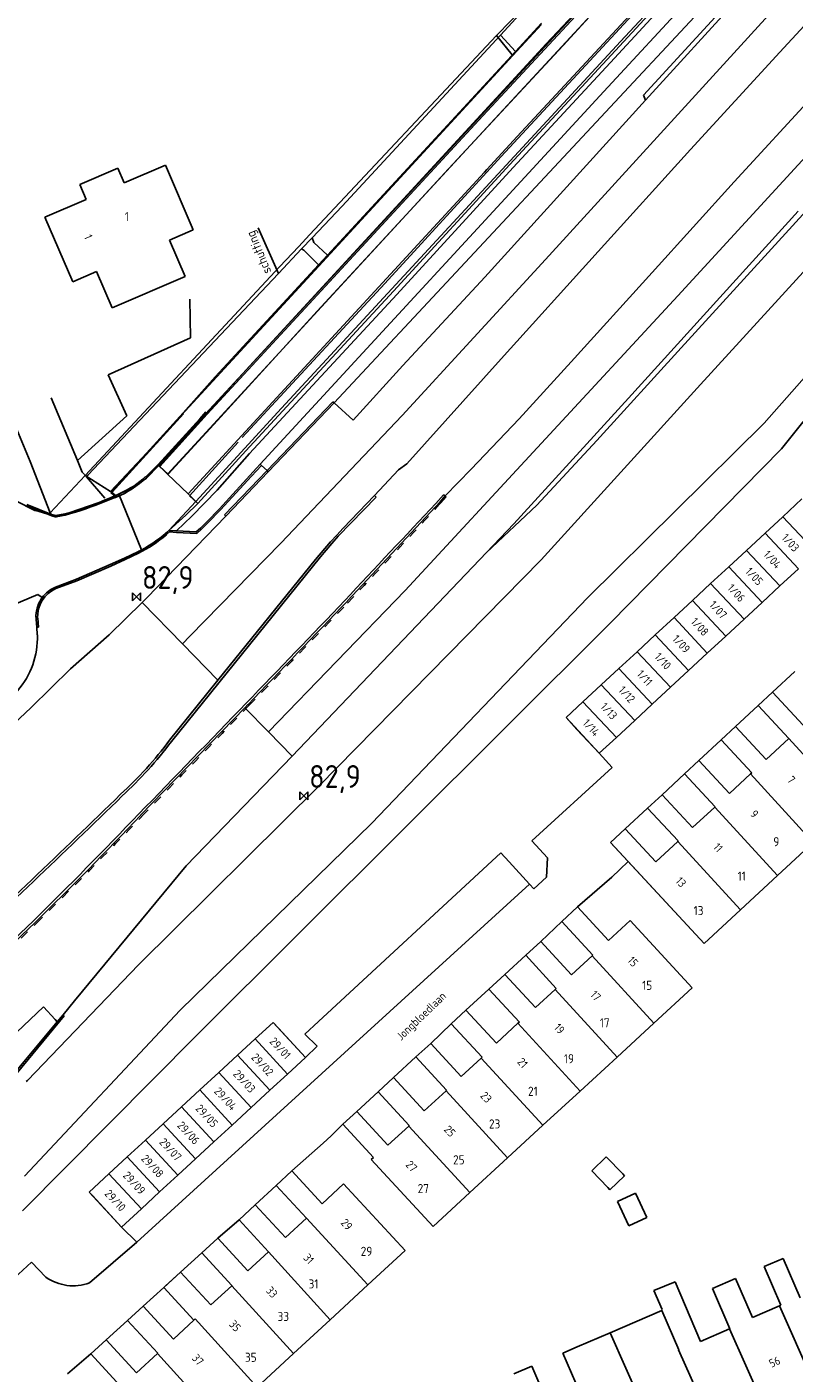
# Model space of a CAD drawing. Extents: x 145741 to 149421, y 457889 to 459999.
# Tile 37 of 84: x 147521 to 147605, y 459053 to 459201. Entities that reach past the tile are written whole.
import ezdxf
from ezdxf.enums import TextEntityAlignment as Align

# ---------------------------------------------------------------- set-up
doc = ezdxf.new("R2010")
doc.units = 0
doc.header["$LTSCALE"] = 4
doc.linetypes.add('11', pattern=[0.5, 0.25, -0.25])
doc.layers.get('0').update_dxf_attribs({"linetype": 'CONTINUOUS'})
doc.styles.add('ISO', font='ISO')
doc.styles.get("Standard").update_dxf_attribs({"font": 'ISO'})

# ---------------------------------------------------------------- blocks, each defined once
blk = doc.blocks.new('kilometerpaal')
at = {"color": 0}
for p, q in [((-0.44, 0.44), (0.44, -0.44)), ((-0.44, -0.44), (-0.44, 0.44)), ((0.44, 0.44), (-0.44, -0.44)), ((0.44, -0.44), (0.44, 0.44))]:
    blk.add_line(p, q, dxfattribs=at)
at = {"color": 0, "style": 'ISO'}
blk.add_attdef('KILOMETERPAAL', (0.59, 0.87), '', height=2.5, dxfattribs=at)

msp = doc.modelspace()

# ---------------------------------------------------------------- linework, layer by layer
at = {"linetype": 'Continuous'}
for p, q in [((147554.43, 459159.43), (147621.33, 459231.15)), ((147577.67, 459198.77), (147591.91, 459213.97)), ((147579.53, 459198.59), (147592.77, 459213.16)), ((147574.48, 459188.62), (147594.3, 459210.03)), ((147585.81, 459199.04), (147595.22, 459209.18)), ((147595.8, 459206.35), (147583.96, 459193.58)), ((147599.28, 459205.14), (147588.33, 459193.17)), ((147603.26, 459197.89), (147608.68, 459203.77)), ((147572.21, 459199.71), (147575.34, 459202.91)), ((147602.43, 459202.37), (147577.6, 459175.14)), ((147573.99, 459197.51), (147577.13, 459200.92)), ((147548.68, 459158.87), (147585.81, 459199.04)), ((147551.72, 459177.84), (147572.21, 459199.71)), ((147573.94, 459197.58), (147572.21, 459199.71)), ((147545.18, 459163.46), (147577.67, 459198.77)), ((147552.75, 459174.44), (147573.99, 459197.51)), ((147566.97, 459185.08), (147579.53, 459198.59)), ((147573.94, 459197.57), (147573.94, 459197.58)), ((147573.99, 459197.51), (147573.94, 459197.57)), ((147593.47, 459187.21), (147603.26, 459197.89)), ((147502.78, 459197.07), (147521.12, 459153)), ((147592.08, 459171.18), (147615.88, 459197.13)), ((147583.96, 459193.58), (147546.32, 459152.71)), ((147588.33, 459193.17), (147588.54, 459192.62)), ((147607.04, 459193.23), (147598.25, 459183.66)), ((147588.54, 459192.62), (147570.94, 459173.23)), ((147571.15, 459185.02), (147574.48, 459188.62)), ((147583.36, 459176.02), (147593.47, 459187.21)), ((147618.05, 459187.21), (147594.57, 459161.44)), ((147526.58, 459183.36), (147530.73, 459185.16)), ((147530.73, 459185.16), (147531.43, 459183.54)), ((147531.43, 459183.54), (147535.95, 459185.48)), ((147535.95, 459185.48), (147539, 459178.41)), ((147536.19, 459151.62), (147566.97, 459185.08)), ((147544.74, 459156.3), (147570.89, 459184.74)), ((147570.89, 459184.74), (147571.15, 459185.02)), ((147527.28, 459181.74), (147526.58, 459183.36)), ((147598.25, 459183.66), (147589.26, 459173.73)), ((147522.76, 459179.79), (147527.28, 459181.74)), ((147525.82, 459172.71), (147522.76, 459179.79)), ((147606.53, 459180.94), (147592.44, 459165.46)), ((147539, 459178.41), (147536.4, 459177.28)), ((147536.4, 459177.28), (147538.13, 459173.29)), ((147550.55, 459176.59), (147551.72, 459177.84)), ((147550.55, 459176.59), (147548.45, 459174.35)), ((147572.72, 459164.26), (147583.36, 459176.02)), ((147528.4, 459173.82), (147525.82, 459172.71)), ((147548.45, 459174.35), (147527.17, 459151.49)), ((147530.11, 459169.85), (147528.4, 459173.82)), ((147552.75, 459174.44), (147533.39, 459153.41)), ((147577.6, 459175.14), (147561.89, 459158.06)), ((147538.13, 459173.29), (147530.11, 459169.85)), ((147570.94, 459173.23), (147561.96, 459163.55)), ((147589.26, 459173.73), (147580.4, 459163.94)), ((147562.21, 459138.88), (147592.08, 459171.18)), ((147592.44, 459165.46), (147583.2, 459155.31)), ((147561.96, 459163.55), (147556.5, 459157.54)), ((147562.38, 459152.75), (147572.72, 459164.26)), ((147580.4, 459163.94), (147574.69, 459157.69)), ((147535.22, 459152.55), (147545.18, 459163.46)), ((147594.57, 459161.44), (147577.1, 459142.23)), ((147547.08, 459152.02), (147554.3, 459159.55)), ((147547.22, 459151.89), (147554.43, 459159.43)), ((147554.3, 459159.55), (147554.43, 459159.43)), ((147554.43, 459159.43), (147556.5, 459157.54)), ((147543, 459152.69), (147548.68, 459158.87)), ((147561.89, 459158.06), (147548.58, 459144.06)), ((147574.69, 459157.69), (147569.43, 459152.19)), ((147538.44, 459149.46), (147544.74, 459156.3)), ((147583.2, 459155.31), (147576.64, 459148.22)), ((147533.39, 459153.41), (147529.95, 459149.71)), ((147521.12, 459153), (147523.34, 459147.39)), ((147535.21, 459152.54), (147533.88, 459151.2)), ((147535.22, 459152.55), (147535.21, 459152.54)), ((147535.84, 459151.96), (147535.22, 459152.55)), ((147536.19, 459151.62), (147535.84, 459151.96)), ((147539.27, 459148.65), (147543, 459152.69)), ((147545.92, 459152.28), (147541.86, 459147.82)), ((147547.08, 459152.02), (147542.44, 459147.17)), ((147542.57, 459147.03), (147547.22, 459151.89)), ((147546.46, 459152.58), (147545.39, 459151.41)), ((147546.32, 459152.71), (147545.92, 459152.28)), ((147546.32, 459152.71), (147546.46, 459152.58)), ((147546.46, 459152.58), (147547.08, 459152.02)), ((147547.08, 459152.02), (147547.22, 459151.89)), ((147558.87, 459149.28), (147561.49, 459152.09)), ((147561.49, 459152.09), (147562.38, 459152.75)), ((147569.43, 459152.19), (147566.59, 459149.26)), ((147527.17, 459151.49), (147523.34, 459147.39)), ((147527.17, 459151.49), (147529.95, 459149.71)), ((147532.62, 459150.29), (147530.84, 459149.44)), ((147532.64, 459150.3), (147532.62, 459150.29)), ((147533.88, 459151.2), (147532.64, 459150.3)), ((147538.44, 459149.46), (147536.19, 459151.62)), ((147545.39, 459151.41), (147541.98, 459147.71)), ((147528.7, 459148.53), (147530.46, 459149.26)), ((147529.95, 459149.71), (147530.46, 459149.26)), ((147530.84, 459149.44), (147530.46, 459149.26)), ((147533.35, 459143.35), (147530.84, 459149.44)), ((147539.27, 459148.65), (147538.44, 459149.46)), ((147554.88, 459144.82), (147559.03, 459149.12)), ((147558.87, 459149.28), (147555.41, 459145.7)), ((147559.03, 459149.12), (147558.87, 459149.28)), ((147566.41, 459149.38), (147565.57, 459148.43)), ((147566.59, 459149.26), (147566.05, 459148.61)), ((147566.59, 459149.26), (147566.41, 459149.38)), ((147603.57, 459146.96), (147605.68, 459148.92)), ((147519.57, 459148.69), (147521.64, 459147.66)), ((147521.64, 459147.66), (147522, 459147.56)), ((147522, 459147.56), (147523.56, 459147.1)), ((147523.56, 459147.1), (147523.34, 459147.39)), ((147524.35, 459147.03), (147528.7, 459148.53)), ((147536.34, 459145.47), (147539.27, 459148.65)), ((147541.86, 459147.82), (147540.48, 459146.4)), ((147541.98, 459147.71), (147540.6, 459146.28)), ((147566.05, 459148.61), (147560.74, 459142.93)), ((147576.64, 459148.22), (147571.12, 459143.03)), ((147523.56, 459147.1), (147524.35, 459147.03)), ((147533.93, 459138.09), (147542.57, 459147.03)), ((147540.48, 459146.4), (147539.79, 459145.71)), ((147540.6, 459146.28), (147539.9, 459145.59)), ((147542.44, 459147.17), (147542.57, 459147.03)), ((147601.63, 459145.16), (147603.57, 459146.96)), ((147603.57, 459146.96), (147607.22, 459143.07)), ((147536.18, 459145.32), (147535.95, 459145.12)), ((147536.4, 459145.3), (147536.06, 459145)), ((147536.34, 459145.47), (147536.18, 459145.32)), ((147537.16, 459145.41), (147536.34, 459145.47)), ((147537.15, 459145.25), (147536.4, 459145.3)), ((147539.39, 459145.13), (147537.15, 459145.25)), ((147539.33, 459145.3), (147537.16, 459145.41)), ((147539.79, 459145.71), (147539.33, 459145.3)), ((147539.9, 459145.59), (147539.39, 459145.13)), ((147554.73, 459144.96), (147554.02, 459144.23)), ((147554.18, 459144.03), (147554.88, 459144.82)), ((147555.41, 459145.7), (147554.73, 459144.96)), ((147599.6, 459143.28), (147601.63, 459145.16)), ((147605.28, 459141.27), (147601.63, 459145.16)), ((147532.93, 459143.13), (147531.48, 459142.42)), ((147533.01, 459142.98), (147531.55, 459142.27)), ((147548.58, 459144.06), (147538.64, 459133.87)), ((147571.12, 459143.03), (147549.83, 459120.72)), ((147554.02, 459144.23), (147552.38, 459142.28)), ((147552.93, 459142.56), (147554.18, 459144.03)), ((147560.74, 459142.93), (147555.88, 459137.73)), ((147599.6, 459143.28), (147597.65, 459141.48)), ((147603.26, 459139.39), (147599.6, 459143.28)), ((147529.89, 459141.71), (147526.2, 459140.11)), ((147529.96, 459141.55), (147526.26, 459139.95)), ((147531.48, 459142.42), (147529.89, 459141.71)), ((147531.55, 459142.27), (147529.96, 459141.55)), ((147552.93, 459142.56), (147536.61, 459122.32)), ((147552.38, 459142.28), (147541.71, 459129.05)), ((147577.1, 459142.23), (147552.74, 459117.45)), ((147597.65, 459141.48), (147595.67, 459139.64)), ((147597.65, 459141.48), (147601.31, 459137.58)), ((147526.2, 459140.11), (147523.9, 459139.24)), ((147526.26, 459139.95), (147523.96, 459139.08)), ((147603.26, 459139.39), (147605.28, 459141.27)), ((147517.11, 459136.4), (147521.99, 459138.44)), ((147521.99, 459138.44), (147522.46, 459138.1)), ((147547.24, 459123.38), (147562.21, 459138.88)), ((147595.67, 459139.64), (147593.67, 459137.78)), ((147599.33, 459135.74), (147595.67, 459139.64)), ((147603.26, 459139.39), (147601.31, 459137.58)), ((147529.78, 459134.03), (147533.41, 459137.58)), ((147533.41, 459137.58), (147533.93, 459138.09)), ((147533.41, 459137.58), (147537.83, 459133.04)), ((147591.66, 459135.92), (147593.67, 459137.78)), ((147597.33, 459133.89), (147593.67, 459137.78)), ((147601.31, 459137.58), (147599.33, 459135.74)), ((147521.77, 459136.14), (147521.88, 459134.85)), ((147521.96, 459135.86), (147522.05, 459134.86)), ((147591.66, 459135.92), (147589.61, 459134.01)), ((147595.31, 459132.02), (147591.66, 459135.92)), ((147599.33, 459135.74), (147597.33, 459133.89)), ((147522.05, 459134.86), (147521.88, 459134.85)), ((147521.88, 459134.85), (147521.92, 459134.01)), ((147525.55, 459130.28), (147529.78, 459134.03)), ((147589.61, 459134.01), (147587.61, 459132.16)), ((147589.61, 459134.01), (147593.26, 459130.12)), ((147538.64, 459133.87), (147537.83, 459133.04)), ((147537.83, 459133.04), (147541.71, 459129.05)), ((147595.31, 459132.02), (147597.33, 459133.89)), ((147587.61, 459132.16), (147585.63, 459130.32)), ((147591.26, 459128.27), (147587.61, 459132.16)), ((147595.31, 459132.02), (147593.26, 459130.12)), ((147521.23, 459126.06), (147525.55, 459130.28)), ((147585.63, 459130.32), (147583.7, 459128.54)), ((147589.28, 459126.42), (147585.63, 459130.32)), ((147593.26, 459130.12), (147591.26, 459128.27)), ((147602.45, 459127.72), (147604.9, 459130)), ((147541.71, 459129.05), (147536.41, 459122.48)), ((147583.7, 459128.54), (147581.69, 459126.67)), ((147583.7, 459128.54), (147587.36, 459124.64)), ((147589.28, 459126.42), (147591.26, 459128.27)), ((147579.84, 459124.95), (147581.69, 459126.67)), ((147585.35, 459122.78), (147581.69, 459126.67)), ((147602.45, 459127.72), (147600.87, 459126.26)), ((147605.8, 459124.11), (147602.45, 459127.72)), ((147510.42, 459115.82), (147521.23, 459126.06)), ((147544.65, 459126.03), (147533.24, 459114.24)), ((147544.97, 459126.37), (147544.65, 459126.03)), ((147544.65, 459126.03), (147547.24, 459123.38)), ((147589.28, 459126.42), (147587.36, 459124.64)), ((147600.87, 459126.26), (147598.41, 459123.98)), ((147600.87, 459126.26), (147604.22, 459122.65)), ((147581.03, 459123.66), (147579.84, 459124.95)), ((147583.47, 459121.04), (147581.03, 459123.66)), ((147587.36, 459124.64), (147585.35, 459122.78)), ((147598.41, 459123.98), (147596.84, 459122.52)), ((147601.77, 459120.37), (147598.41, 459123.98)), ((147547.24, 459123.38), (147549.83, 459120.72)), ((147583.47, 459121.04), (147585.35, 459122.78)), ((147594.38, 459120.24), (147596.84, 459122.52)), ((147600.19, 459118.91), (147596.84, 459122.52)), ((147604.22, 459122.65), (147601.77, 459120.37)), ((147604.22, 459122.65), (147611.09, 459115.16)), ((147538.22, 459108.72), (147549.83, 459120.72)), ((147584.89, 459119.47), (147583.47, 459121.04)), ((147576.1, 459111.43), (147584.89, 459119.47)), ((147594.38, 459120.24), (147592.8, 459118.78)), ((147597.73, 459116.63), (147594.38, 459120.24)), ((147592.8, 459118.78), (147590.35, 459116.5)), ((147592.8, 459118.78), (147596.16, 459115.17)), ((147600.04, 459118.77), (147597.73, 459116.63)), ((147600.04, 459118.77), (147600.19, 459118.91)), ((147600.04, 459118.77), (147606.89, 459111.27)), ((147552.74, 459117.45), (147533.01, 459097.86)), ((147590.35, 459116.5), (147588.77, 459115.04)), ((147593.7, 459112.89), (147590.35, 459116.5)), ((147588.77, 459115.04), (147586.32, 459112.76)), ((147588.77, 459115.04), (147592.12, 459111.43)), ((147596.13, 459115.14), (147593.7, 459112.89)), ((147596.16, 459115.17), (147596.13, 459115.14)), ((147596.13, 459115.14), (147602.99, 459107.65)), ((147584.7, 459111.27), (147586.32, 459112.76)), ((147589.67, 459109.15), (147586.32, 459112.76)), ((147577.8, 459109.6), (147576.1, 459111.43)), ((147586.65, 459109.17), (147584.7, 459111.27)), ((147592.08, 459111.38), (147589.67, 459109.15)), ((147592.12, 459111.43), (147592.08, 459111.38)), ((147592.08, 459111.38), (147598.93, 459103.88)), ((147602.99, 459107.65), (147606.89, 459111.27)), ((147572.69, 459110.14), (147552.72, 459091.64)), ((147573.59, 459109.14), (147572.69, 459110.14)), ((147575.83, 459106.71), (147573.59, 459109.14)), ((147577.71, 459107.48), (147577.8, 459109.6)), ((147585.71, 459108.29), (147586.65, 459109.17)), ((147594.96, 459100.2), (147586.65, 459109.17)), ((147525.98, 459093.9), (147538.22, 459108.72)), ((147576.3, 459106.2), (147577.71, 459107.48)), ((147581.08, 459104.2), (147584.84, 459107.47)), ((147584.84, 459107.47), (147585.71, 459108.29)), ((147602.99, 459107.65), (147598.93, 459103.88)), ((147532.82, 459067.47), (147575.83, 459106.71)), ((147575.83, 459106.71), (147576.3, 459106.2)), ((147581.08, 459104.2), (147579.36, 459102.61)), ((147584.48, 459100.51), (147581.08, 459104.2)), ((147598.93, 459103.88), (147594.96, 459100.2)), ((147577.08, 459100.42), (147579.36, 459102.61)), ((147582.77, 459098.91), (147579.36, 459102.61)), ((147586.87, 459102.71), (147584.48, 459100.51)), ((147593.66, 459095.34), (147586.87, 459102.71)), ((147577.08, 459100.42), (147575.44, 459098.9)), ((147580.45, 459096.77), (147577.08, 459100.42)), ((147575.44, 459098.9), (147573.14, 459096.81)), ((147575.44, 459098.9), (147578.77, 459095.28)), ((147582.69, 459098.83), (147580.45, 459096.77)), ((147582.69, 459098.83), (147582.77, 459098.91)), ((147589.45, 459091.46), (147582.69, 459098.83)), ((147533.01, 459097.86), (147520.84, 459085.18)), ((147571.39, 459095.2), (147573.14, 459096.81)), ((147576.49, 459093.18), (147573.14, 459096.81)), ((147568.85, 459092.89), (147571.39, 459095.2)), ((147571.39, 459095.2), (147574.73, 459091.59)), ((147578.63, 459095.16), (147576.49, 459093.18)), ((147578.77, 459095.28), (147578.63, 459095.16)), ((147578.63, 459095.16), (147585.42, 459087.75)), ((147589.45, 459091.46), (147593.66, 459095.34)), ((147516.58, 459087.57), (147522.59, 459093.24)), ((147522.59, 459093.24), (147523.89, 459091.85)), ((147524.75, 459092.39), (147525.98, 459093.9)), ((147567.24, 459091.4), (147568.85, 459092.89)), ((147568.85, 459092.89), (147572.2, 459089.26)), ((147524.11, 459091.62), (147519.56, 459086.17)), ((147519.71, 459086.01), (147524.85, 459092.28)), ((147523.89, 459091.85), (147524.11, 459091.62)), ((147524.75, 459092.39), (147524.11, 459091.62)), ((147524.85, 459092.28), (147524.75, 459092.39)), ((147547.75, 459091.55), (147545.77, 459089.73)), ((147548.33, 459090.92), (147547.75, 459091.55)), ((147552.72, 459091.64), (147551.22, 459090.26)), ((147565.01, 459089.25), (147567.24, 459091.4)), ((147570.63, 459087.72), (147567.24, 459091.4)), ((147572.2, 459089.26), (147574.57, 459091.45)), ((147574.73, 459091.59), (147574.57, 459091.45)), ((147581.38, 459084.02), (147574.57, 459091.45)), ((147585.42, 459087.75), (147589.45, 459091.46)), ((147545.77, 459089.73), (147543.85, 459087.95)), ((147549.32, 459085.89), (147545.77, 459089.73)), ((147551.29, 459087.71), (147548.33, 459090.92)), ((147551.22, 459090.26), (147552.57, 459088.95)), ((147552.57, 459088.95), (147551.29, 459087.71)), ((147565.01, 459089.25), (147563.39, 459087.76)), ((147568.36, 459085.62), (147565.01, 459089.25)), ((147541.8, 459086.07), (147543.85, 459087.95)), ((147547.39, 459084.11), (147543.85, 459087.95)), ((147549.32, 459085.89), (147551.29, 459087.71)), ((147563.39, 459087.76), (147560.95, 459085.5)), ((147563.39, 459087.76), (147566.75, 459084.11)), ((147570.55, 459087.64), (147568.36, 459085.62)), ((147570.55, 459087.64), (147570.63, 459087.72)), ((147577.31, 459080.27), (147570.55, 459087.64)), ((147585.42, 459087.75), (147581.38, 459084.02)), ((147541.8, 459086.07), (147539.72, 459084.14)), ((147545.35, 459082.23), (147541.8, 459086.07)), ((147549.32, 459085.89), (147547.39, 459084.11)), ((147560.95, 459085.5), (147559.25, 459083.93)), ((147564.31, 459081.85), (147560.95, 459085.5)), ((147520.84, 459085.18), (147520.69, 459085.07)), ((147539.72, 459084.14), (147537.71, 459082.29)), ((147539.72, 459084.14), (147543.27, 459080.3)), ((147545.35, 459082.23), (147547.39, 459084.11)), ((147559.25, 459083.93), (147556.91, 459081.79)), ((147559.25, 459083.93), (147562.66, 459080.24)), ((147566.69, 459084.05), (147564.31, 459081.85)), ((147566.75, 459084.11), (147566.69, 459084.05)), ((147566.69, 459084.05), (147573.43, 459076.69)), ((147577.31, 459080.27), (147581.38, 459084.02)), ((147535.7, 459080.43), (147537.71, 459082.29)), ((147541.26, 459078.45), (147537.71, 459082.29)), ((147545.35, 459082.23), (147543.27, 459080.3)), ((147555.38, 459080.38), (147556.91, 459081.79)), ((147560.32, 459078.09), (147556.91, 459081.79)), ((147533.76, 459078.64), (147535.7, 459080.43)), ((147539.25, 459076.59), (147535.7, 459080.43)), ((147543.27, 459080.3), (147541.26, 459078.45)), ((147554.1, 459079.12), (147555.38, 459080.38)), ((147558.73, 459076.75), (147555.38, 459080.38)), ((147562.61, 459080.19), (147560.32, 459078.09)), ((147562.66, 459080.24), (147562.61, 459080.19)), ((147562.61, 459080.19), (147569.3, 459072.89)), ((147573.43, 459076.69), (147577.31, 459080.27)), ((147533.76, 459078.64), (147531.77, 459076.81)), ((147537.31, 459074.8), (147533.76, 459078.64)), ((147541.26, 459078.45), (147539.25, 459076.59)), ((147549.81, 459075.27), (147553.22, 459078.3)), ((147553.22, 459078.3), (147554.1, 459079.12)), ((147529.77, 459074.96), (147531.77, 459076.81)), ((147535.32, 459072.97), (147531.77, 459076.81)), ((147539.25, 459076.59), (147537.31, 459074.8)), ((147558.5, 459076.54), (147558.73, 459076.75)), ((147565.29, 459069.18), (147558.5, 459076.54)), ((147573.43, 459076.69), (147569.3, 459072.89)), ((147582.65, 459075.28), (147584.24, 459076.81)), ((147584.24, 459076.81), (147586.04, 459074.94)), ((147548.09, 459073.67), (147549.81, 459075.27)), ((147553.12, 459071.68), (147549.81, 459075.27)), ((147584.42, 459073.44), (147582.65, 459075.28)), ((147529.77, 459074.96), (147527.6, 459072.96)), ((147533.32, 459071.11), (147529.77, 459074.96)), ((147537.31, 459074.8), (147535.32, 459072.97)), ((147545.8, 459071.56), (147548.09, 459073.67)), ((147551.39, 459070.1), (147548.09, 459073.67)), ((147555.46, 459073.84), (147553.12, 459071.68)), ((147562.2, 459066.54), (147555.46, 459073.84)), ((147586.23, 459074.74), (147584.64, 459073.21)), ((147586.04, 459074.94), (147586.23, 459074.74)), ((147527.6, 459072.96), (147528, 459072.53)), ((147528, 459072.53), (147531.15, 459069.12)), ((147533.32, 459071.11), (147535.32, 459072.97)), ((147569.3, 459072.89), (147565.29, 459069.18)), ((147584.64, 459073.21), (147584.42, 459073.44)), ((147587.45, 459072.85), (147585.47, 459071.93)), ((147588.7, 459070.16), (147587.45, 459072.85)), ((147531.15, 459069.12), (147533.32, 459071.11)), ((147545.8, 459071.56), (147544.02, 459069.91)), ((147549.11, 459067.98), (147545.8, 459071.56)), ((147585.47, 459071.93), (147586.71, 459069.24)), ((147531.15, 459069.12), (147532.82, 459067.47)), ((147544.02, 459069.91), (147541.68, 459067.9)), ((147544.02, 459069.91), (147547.24, 459066.4)), ((147551.39, 459070.1), (147549.11, 459067.98)), ((147551.41, 459070.11), (147551.39, 459070.1)), ((147558.14, 459062.78), (147551.41, 459070.11)), ((147586.71, 459069.24), (147588.7, 459070.16)), ((147541.68, 459067.9), (147539.94, 459066.29)), ((147544.98, 459064.32), (147541.68, 459067.9)), ((147532.82, 459067.47), (147527.64, 459063)), ((147537.6, 459064.19), (147539.94, 459066.29)), ((147543.24, 459062.71), (147539.94, 459066.29)), ((147547.24, 459066.4), (147544.98, 459064.32)), ((147554.01, 459058.97), (147547.24, 459066.4)), ((147558.14, 459062.78), (147562.2, 459066.54)), ((147521.29, 459065.29), (147516.78, 459061.15)), ((147522.86, 459063.64), (147521.29, 459065.29)), ((147603.62, 459065.69), (147601.54, 459064.79)), ((147601.54, 459064.79), (147603.37, 459060.55)), ((147605.48, 459061.38), (147603.62, 459065.69)), ((147537.6, 459064.19), (147535.78, 459062.51)), ((147540.93, 459060.58), (147537.6, 459064.19)), ((147595.86, 459062.39), (147598.41, 459063.49)), ((147598.41, 459063.49), (147600.27, 459059.21)), ((147535.78, 459062.51), (147533.51, 459060.45)), ((147535.78, 459062.51), (147539.08, 459058.93)), ((147543.22, 459062.69), (147540.93, 459060.58)), ((147543.22, 459062.69), (147543.24, 459062.71)), ((147549.99, 459055.27), (147543.22, 459062.69)), ((147554.01, 459058.97), (147558.14, 459062.78)), ((147589.46, 459062.16), (147591.77, 459063.12)), ((147590.36, 459060.08), (147589.46, 459062.16)), ((147591.77, 459063.12), (147594.58, 459056.58)), ((147597.78, 459057.97), (147595.86, 459062.39)), ((147533.51, 459060.45), (147531.81, 459058.88)), ((147536.83, 459056.85), (147533.51, 459060.45)), ((147600.27, 459059.21), (147603.22, 459060.48)), ((147603.37, 459060.55), (147603.22, 459060.48)), ((147603.22, 459060.48), (147606.84, 459052.33)), ((147529.45, 459056.76), (147531.81, 459058.88)), ((147535.11, 459055.3), (147531.81, 459058.88)), ((147539.08, 459058.93), (147536.83, 459056.85)), ((147539.08, 459058.93), (147539.21, 459059.05)), ((147539.21, 459059.05), (147546.01, 459051.59)), ((147554.01, 459058.97), (147549.99, 459055.27)), ((147590.33, 459059.98), (147584.66, 459057.53)), ((147590.3, 459060.05), (147590.36, 459060.08)), ((147590.33, 459059.98), (147590.3, 459060.05)), ((147590.33, 459059.98), (147592.19, 459055.68)), ((147581.06, 459055.98), (147584.66, 459057.53)), ((147590.17, 459045.11), (147584.66, 459057.53)), ((147594.58, 459056.58), (147597.73, 459057.95)), ((147597.73, 459057.95), (147597.78, 459057.97)), ((147601.3, 459049.93), (147597.73, 459057.95)), ((147529.45, 459056.76), (147527.77, 459055.21)), ((147532.78, 459053.15), (147529.45, 459056.76)), ((147579.48, 459055.3), (147581.06, 459055.98)), ((147525.23, 459053.05), (147527.77, 459055.21)), ((147531.03, 459051.68), (147527.77, 459055.21)), ((147535.08, 459055.27), (147532.78, 459053.15)), ((147535.08, 459055.27), (147535.11, 459055.3)), ((147541.9, 459047.79), (147535.08, 459055.27)), ((147546.01, 459051.59), (147549.99, 459055.27)), ((147581.38, 459050.92), (147579.48, 459055.3)), ((147592.19, 459055.68), (147592.16, 459055.67)), ((147592.16, 459055.67), (147595.77, 459047.54)), ((147574.13, 459053.02), (147576.08, 459053.86)), ((147576.08, 459053.86), (147577.99, 459049.45))]:
    msp.add_line(p, q, dxfattribs=at)
for p, q in [((147570.6, 459191.01), (147591.38, 459213.45)), ((147570.71, 459190.9), (147591.33, 459213.17)), ((147592.36, 459212.53), (147571.6, 459190.09)), ((147594.83, 459210.34), (147583.83, 459198.43)), ((147584.77, 459197.56), (147595.61, 459209.3)), ((147595.7, 459208.66), (147585.14, 459197.22)), ((147572.64, 459199.73), (147575.56, 459202.91)), ((147577.16, 459201.05), (147574.31, 459197.96)), ((147555.3, 459181.01), (147572.64, 459199.73)), ((147574.31, 459197.96), (147572.64, 459199.73)), ((147574.31, 459197.96), (147553.71, 459175.64)), ((147583.83, 459198.43), (147572.73, 459186.43)), ((147573.68, 459185.57), (147584.77, 459197.56)), ((147585.14, 459197.22), (147574.04, 459185.23)), ((147551.6, 459170.41), (147570.6, 459191.01)), ((147551.71, 459170.31), (147570.71, 459190.9)), ((147571.6, 459190.09), (147552.59, 459169.5)), ((147572.73, 459186.43), (147559.98, 459172.54)), ((147526.58, 459183.36), (147530.73, 459185.16)), ((147530.73, 459185.16), (147531.43, 459183.54)), ((147531.43, 459183.54), (147535.95, 459185.48)), ((147535.95, 459185.48), (147539, 459178.41)), ((147560.92, 459171.67), (147573.68, 459185.57)), ((147574.04, 459185.23), (147561.29, 459171.33)), ((147527.28, 459181.74), (147526.58, 459183.36)), ((147522.76, 459179.79), (147527.28, 459181.74)), ((147525.82, 459172.71), (147522.76, 459179.79)), ((147552.01, 459177.53), (147555.3, 459181.01)), ((147539, 459178.41), (147536.4, 459177.28)), ((147548.34, 459173.63), (147546.12, 459178.64)), ((147601.54, 459157.22), (147620.68, 459179.02)), ((147536.4, 459177.28), (147538.13, 459173.29)), ((147550.87, 459176.32), (147552.01, 459177.53)), ((147552.22, 459177.01), (147552.01, 459177.53)), ((147553.71, 459175.64), (147552.22, 459177.01)), ((147622.01, 459177.69), (147603.44, 459154.4)), ((147548.34, 459173.63), (147550.87, 459176.32)), ((147551.11, 459176.18), (147550.87, 459176.32)), ((147552.71, 459174.56), (147551.11, 459176.18)), ((147553.71, 459175.64), (147552.71, 459174.56)), ((147528.4, 459173.82), (147525.82, 459172.71)), ((147530.11, 459169.85), (147528.4, 459173.82)), ((147552.71, 459174.56), (147541.39, 459162.29)), ((147527.47, 459151.51), (147548.34, 459173.63)), ((147538.13, 459173.29), (147530.11, 459169.85)), ((147559.98, 459172.54), (147544.37, 459155.64)), ((147544.75, 459154.2), (147560.92, 459171.67)), ((147561.29, 459171.33), (147545.18, 459153.9)), ((147538.7, 459166.57), (147538.62, 459170.8)), ((147540.36, 459158.25), (147551.6, 459170.41)), ((147540.51, 459158.19), (147551.71, 459170.31)), ((147552.59, 459169.5), (147541.66, 459157.51)), ((147529.68, 459162.5), (147538.7, 459166.57)), ((147531.71, 459158.02), (147529.68, 459162.5)), ((147541.39, 459162.29), (147537.89, 459158.34)), ((147523.44, 459160), (147526.31, 459153.14)), ((147526.31, 459153.14), (147531.71, 459158.02)), ((147537.89, 459158.34), (147529.99, 459149.63)), ((147530.13, 459149.66), (147537.93, 459158.25)), ((147539.71, 459157.69), (147535.17, 459152.68)), ((147535.25, 459152.61), (147540.36, 459158.25)), ((147540.51, 459158.19), (147535.34, 459152.48)), ((147540.39, 459158.45), (147539.71, 459157.69)), ((147536.25, 459151.62), (147541.66, 459157.51)), ((147582.18, 459138.06), (147601.54, 459157.22)), ((147538.59, 459149.27), (147543.92, 459155.13)), ((147539.5, 459148.41), (147544.75, 459154.2)), ((147545.18, 459153.9), (147541.61, 459149.88)), ((147603.44, 459154.4), (147584.68, 459135.31)), ((147526.31, 459153.14), (147526.84, 459151.86)), ((147526.84, 459151.86), (147527.3, 459151.33)), ((147535.17, 459152.68), (147533.79, 459151.35)), ((147533.86, 459151.27), (147535.25, 459152.61)), ((147535.34, 459152.48), (147535.25, 459152.61)), ((147535.34, 459152.48), (147536.25, 459151.62)), ((147527.3, 459151.33), (147527.47, 459151.51)), ((147527.3, 459151.33), (147529.32, 459149)), ((147529.43, 459148.66), (147530.4, 459149.06)), ((147529.44, 459148.83), (147530.4, 459149.24)), ((147529.99, 459149.63), (147530.54, 459149.11)), ((147530.51, 459149.3), (147530.13, 459149.66)), ((147531.03, 459149.55), (147530.51, 459149.3)), ((147539.5, 459148.41), (147538.59, 459149.27)), ((147541.61, 459149.88), (147538.84, 459147.02)), ((147603.57, 459146.96), (147605.68, 459148.92)), ((147520.73, 459148.16), (147523.61, 459147.02)), ((147520.78, 459148.29), (147523.67, 459147.15)), ((147524.15, 459147.12), (147524.95, 459147.27)), ((147538.19, 459147.13), (147539.5, 459148.41)), ((147524.18, 459146.99), (147524.98, 459147.14)), ((147536.34, 459145.47), (147538.19, 459147.13)), ((147538.84, 459147.02), (147537.16, 459145.41)), ((147601.63, 459145.16), (147603.57, 459146.96)), ((147599.6, 459143.28), (147601.63, 459145.16)), ((147597.65, 459141.48), (147599.6, 459143.28)), ((147595.67, 459139.64), (147597.65, 459141.48)), ((147605.28, 459141.27), (147603.26, 459139.39)), ((147593.67, 459137.78), (147595.67, 459139.64)), ((147603.26, 459139.39), (147601.31, 459137.58)), ((147558.55, 459113.38), (147582.18, 459138.06)), ((147591.66, 459135.92), (147593.67, 459137.78)), ((147601.31, 459137.58), (147599.33, 459135.74)), ((147589.61, 459134.01), (147591.66, 459135.92)), ((147599.33, 459135.74), (147597.33, 459133.89)), ((147584.68, 459135.31), (147539.31, 459090.07)), ((147587.61, 459132.16), (147589.61, 459134.01)), ((147597.33, 459133.89), (147595.31, 459132.02)), ((147585.63, 459130.32), (147587.61, 459132.16)), ((147595.31, 459132.02), (147593.26, 459130.12)), ((147583.7, 459128.54), (147585.63, 459130.32)), ((147593.26, 459130.12), (147591.26, 459128.27)), ((147581.69, 459126.67), (147583.7, 459128.54)), ((147591.26, 459128.27), (147589.28, 459126.42)), ((147581.69, 459126.67), (147579.84, 459124.95)), ((147602.45, 459127.72), (147600.87, 459126.26)), ((147605.8, 459124.11), (147602.45, 459127.72)), ((147589.28, 459126.42), (147587.36, 459124.64)), ((147600.87, 459126.26), (147604.22, 459122.65)), ((147579.84, 459124.95), (147583.47, 459121.04)), ((147587.36, 459124.64), (147585.35, 459122.78)), ((147596.84, 459122.52), (147598.41, 459123.98)), ((147598.41, 459123.98), (147601.77, 459120.37)), ((147583.47, 459121.04), (147585.35, 459122.78)), ((147600.19, 459118.91), (147596.84, 459122.52)), ((147601.77, 459120.37), (147604.22, 459122.65)), ((147592.8, 459118.78), (147594.38, 459120.24)), ((147594.38, 459120.24), (147597.73, 459116.63)), ((147596.16, 459115.17), (147592.8, 459118.78)), ((147597.73, 459116.63), (147600.04, 459118.77)), ((147600.04, 459118.77), (147600.19, 459118.91)), ((147588.77, 459115.04), (147590.35, 459116.5)), ((147590.35, 459116.5), (147593.7, 459112.89)), ((147592.12, 459111.43), (147588.77, 459115.04)), ((147593.7, 459112.89), (147596.13, 459115.14)), ((147596.13, 459115.14), (147596.16, 459115.17)), ((147537.58, 459092.9), (147558.55, 459113.38)), ((147586.32, 459112.76), (147584.7, 459111.27)), ((147589.67, 459109.15), (147586.32, 459112.76)), ((147584.7, 459111.27), (147594.96, 459100.2)), ((147592.08, 459111.38), (147589.67, 459109.15)), ((147592.08, 459111.38), (147592.12, 459111.43)), ((147606.89, 459111.27), (147602.99, 459107.65)), ((147602.99, 459107.65), (147598.93, 459103.88)), ((147579.36, 459102.61), (147581.08, 459104.2)), ((147581.08, 459104.2), (147584.48, 459100.51)), ((147594.96, 459100.2), (147598.93, 459103.88)), ((147582.77, 459098.91), (147579.36, 459102.61)), ((147584.48, 459100.51), (147586.87, 459102.71)), ((147586.87, 459102.71), (147593.66, 459095.34)), ((147575.44, 459098.9), (147577.08, 459100.42)), ((147577.08, 459100.42), (147580.45, 459096.77)), ((147578.77, 459095.28), (147575.44, 459098.9)), ((147580.45, 459096.77), (147582.69, 459098.83)), ((147582.69, 459098.83), (147582.77, 459098.91)), ((147571.39, 459095.2), (147573.14, 459096.81)), ((147573.14, 459096.81), (147576.49, 459093.18)), ((147574.73, 459091.59), (147571.39, 459095.2)), ((147576.49, 459093.18), (147578.63, 459095.16)), ((147578.63, 459095.16), (147578.77, 459095.28)), ((147593.66, 459095.34), (147589.45, 459091.46)), ((147520.53, 459074.68), (147537.58, 459092.9)), ((147567.24, 459091.4), (147568.85, 459092.89)), ((147568.85, 459092.89), (147572.2, 459089.26)), ((147545.77, 459089.73), (147547.75, 459091.55)), ((147547.75, 459091.55), (147551.29, 459087.71)), ((147570.63, 459087.72), (147567.24, 459091.4)), ((147572.2, 459089.26), (147574.57, 459091.45)), ((147574.57, 459091.45), (147574.73, 459091.59)), ((147589.45, 459091.46), (147585.42, 459087.75)), ((147539.31, 459090.07), (147520.31, 459070.91)), ((147543.85, 459087.95), (147545.77, 459089.73)), ((147563.39, 459087.76), (147565.01, 459089.25)), ((147565.01, 459089.25), (147568.36, 459085.62)), ((147541.8, 459086.07), (147543.85, 459087.95)), ((147551.29, 459087.71), (147549.32, 459085.89)), ((147566.75, 459084.11), (147563.39, 459087.76)), ((147568.36, 459085.62), (147570.55, 459087.64)), ((147570.55, 459087.64), (147570.63, 459087.72)), ((147585.42, 459087.75), (147581.38, 459084.02)), ((147539.72, 459084.14), (147541.8, 459086.07)), ((147549.32, 459085.89), (147547.39, 459084.11)), ((147559.25, 459083.93), (147560.95, 459085.5)), ((147560.95, 459085.5), (147564.31, 459081.85)), ((147537.71, 459082.29), (147539.72, 459084.14)), ((147547.39, 459084.11), (147545.35, 459082.23)), ((147562.66, 459080.24), (147559.25, 459083.93)), ((147564.31, 459081.85), (147566.69, 459084.05)), ((147566.69, 459084.05), (147566.75, 459084.11)), ((147581.38, 459084.02), (147577.31, 459080.27)), ((147535.7, 459080.43), (147537.71, 459082.29)), ((147545.35, 459082.23), (147543.27, 459080.3)), ((147555.38, 459080.38), (147556.91, 459081.79)), ((147556.91, 459081.79), (147560.32, 459078.09)), ((147533.76, 459078.64), (147535.7, 459080.43)), ((147543.27, 459080.3), (147541.26, 459078.45)), ((147558.73, 459076.75), (147555.38, 459080.38)), ((147560.32, 459078.09), (147562.61, 459080.19)), ((147562.61, 459080.19), (147562.66, 459080.24)), ((147577.31, 459080.27), (147573.43, 459076.69)), ((147531.77, 459076.81), (147533.76, 459078.64)), ((147541.26, 459078.45), (147539.25, 459076.59)), ((147529.77, 459074.96), (147531.77, 459076.81)), ((147539.25, 459076.59), (147537.31, 459074.8)), ((147558.5, 459076.54), (147558.73, 459076.75)), ((147565.29, 459069.18), (147558.5, 459076.54)), ((147573.43, 459076.69), (147569.3, 459072.89)), ((147549.81, 459075.27), (147548.09, 459073.67)), ((147553.12, 459071.68), (147549.81, 459075.27)), ((147529.77, 459074.96), (147527.6, 459072.96)), ((147537.31, 459074.8), (147535.32, 459072.97)), ((147548.09, 459073.67), (147551.39, 459070.1)), ((147555.46, 459073.84), (147553.12, 459071.68)), ((147562.2, 459066.54), (147555.46, 459073.84)), ((147527.6, 459072.96), (147531.15, 459069.12)), ((147535.32, 459072.97), (147533.32, 459071.11)), ((147569.3, 459072.89), (147565.29, 459069.18)), ((147531.15, 459069.12), (147533.32, 459071.11)), ((147544.02, 459069.91), (147545.8, 459071.56)), ((147545.8, 459071.56), (147549.11, 459067.98)), ((147547.25, 459066.41), (147544.02, 459069.91)), ((147549.11, 459067.98), (147551.39, 459070.1)), ((147539.94, 459066.29), (147541.68, 459067.9)), ((147541.68, 459067.9), (147544.98, 459064.32)), ((147543.24, 459062.71), (147539.94, 459066.29)), ((147544.98, 459064.32), (147547.24, 459066.4)), ((147547.24, 459066.4), (147547.25, 459066.41)), ((147558.14, 459062.78), (147562.2, 459066.54)), ((147537.6, 459064.19), (147535.93, 459062.64)), ((147540.93, 459060.58), (147537.6, 459064.19)), ((147535.78, 459062.51), (147535.93, 459062.64)), ((147539.08, 459058.93), (147535.78, 459062.51)), ((147543.22, 459062.69), (147540.93, 459060.58)), ((147543.22, 459062.69), (147543.24, 459062.71)), ((147558.14, 459062.78), (147554.01, 459058.97)), ((147531.81, 459058.88), (147533.51, 459060.45)), ((147533.51, 459060.45), (147536.83, 459056.85)), ((147535.11, 459055.3), (147531.81, 459058.88)), ((147536.83, 459056.85), (147539.08, 459058.93)), ((147554.01, 459058.97), (147549.99, 459055.27)), ((147527.77, 459055.21), (147529.45, 459056.76)), ((147529.45, 459056.76), (147532.78, 459053.15)), ((147531.03, 459051.68), (147527.77, 459055.21)), ((147532.78, 459053.15), (147535.08, 459055.27)), ((147535.08, 459055.27), (147535.11, 459055.3)), ((147549.99, 459055.27), (147546.01, 459051.59))]:
    msp.add_line(p, q)
at = {"linetype": 'Continuous', "lineweight": -3}
for p, q in [((147599.67, 459204.82), (147588.54, 459192.62)), ((147605.27, 459180.46), (147586.66, 459159.94)), ((147586.66, 459159.94), (147574.1, 459146.19)), ((147566.7, 459149.16), (147566.13, 459148.5)), ((147566.59, 459149.26), (147566.7, 459149.16)), ((147566.13, 459148.5), (147565.59, 459147.89)), ((147574.1, 459146.19), (147571.12, 459143.03))]:
    msp.add_line(p, q, dxfattribs=at)
for centre, radius, start, end in [((147526.69, 459158.67), 10.31, 291.9824, 314.1212), ((147527.44, 459158.06), 9.23, 292.8441, 313.4178), ((147514.79, 459183.78), 37.89, 285.5461, 292.7477), ((147528.78, 459153.32), 4.56, 290.7652, 292.6994), ((147513.62, 459187.56), 41.99, 285.705, 292.1278), ((147523.95, 459147.82), 0.865, 247.1541, 285.3523), ((147523.95, 459147.83), 0.731, 247.1553, 286.001)]:
    msp.add_arc(centre, radius, start, end)
at = {"linetype": 'Continuous'}
for centre, radius, start, end in [((152388.78, 454620.76), 6615.37, 136.810283, 136.936547), ((147526.67, 459155.92), 14.41, 296.1209, 310.712), ((147526.69, 459155.88), 14.2, 298.0068, 310.7365), ((147526.88, 459155.51), 13.78, 296.0768, 298.0336), ((147525.25, 459136.05), 3.3, 113.0083, 183.3103), ((147525.28, 459136.01), 3.51, 113.0933, 143.4664), ((147525.29, 459136.01), 3.52, 143.4803, 177.8355), ((143703.63, 462831.59), 5336.85, 316.03337, 316.20081), ((145772.78, 460838.66), 2464.27, 315.98477, 316.35099), ((147513.11, 459133.7), 8.82, 318.7993, 2.0282), ((146248.49, 460368.79), 1795.43, 315.68099, 316.21974), ((147501.81, 459148.42), 43.25, 312.5184, 323.1346), ((147501.79, 459148.45), 43.53, 312.5305, 323.1263), ((146914.27, 459746.19), 881.39, 312.65085, 314.40801), ((146913.94, 459746.54), 882.13, 312.65168, 314.40764), ((147188, 459442.88), 476.39, 314.4312, 316.4107), ((147189.5, 459441.43), 474.57, 314.4242, 316.4123), ((147083.71, 459553.22), 628.2, 312.69255, 314.17834), ((147085.62, 459551.15), 625.64, 312.69239, 314.18497), ((147525.85, 459067.84), 5.16, 234.5964, 290.2536)]:
    msp.add_arc(centre, radius, start, end, dxfattribs=at)
at = {"linetype": '11', "lineweight": -3}
for centre, radius, start, end in [((145549.65, 461018.99), 2750.46, 316.83803, 317.13386), ((143702.54, 462832.67), 5338.79, 316.03318, 316.20059), ((146248.79, 460368.51), 1795.43, 315.68099, 316.21974), ((147189.51, 459441.42), 474.71, 314.4242, 316.4122), ((147086.05, 459550.69), 625.17, 312.69211, 314.18633)]:
    msp.add_arc(centre, radius, start, end, dxfattribs=at)

# ---------------------------------------------------------------- block references
for p in [(147532.8, 459138.19), (147551.11, 459116.38)]:
    msp.add_blockref('kilometerpaal', p).add_auto_attribs({'KILOMETERPAAL': '82,9'})

# ---------------------------------------------------------------- texts
for s, p in [('1', (147531.5, 459179.36)), ('15', (147588.17, 459095.11)), ('17', (147583.53, 459091)), ('19', (147579.6, 459087.07)), ('21', (147575.67, 459083.5)), ('23', (147571.39, 459079.92)), ('25', (147567.46, 459075.99)), ('27', (147563.58, 459072.84)), ('29', (147557.34, 459065.96)), ('31', (147551.63, 459062.39)), ('33', (147548.23, 459058.82)), ('35', (147544.66, 459054.35))]:
    msp.add_text(s, height=1).set_placement(p)
for s, rotation, p in [('schutting', 112.5702, (147547.58, 459173.81)), ('9', 0.347, (147602.54, 459110.85)), ('11', 0.347, (147598.63, 459107.08)), ('13', 0.347, (147593.81, 459103.3))]:
    msp.add_text(s, height=1, rotation=rotation).set_placement(p)
at = {"style": 'ISO'}
for s, rotation, p in [('1', 292.9, (147527.51, 459177.64)), ('1/03', 312.7, (147604.42, 459144.11)), ('1/04', 312.7, (147602.44, 459142.28)), ('1/05', 312.7, (147600.45, 459140.43)), ('1/06', 312.7, (147598.49, 459138.61)), ('1/07', 312.7, (147596.5, 459136.76)), ('1/08', 312.7, (147594.49, 459134.9)), ('1/09', 312.7, (147592.46, 459133.02)), ('1/10', 312.7, (147590.44, 459131.14)), ('1/11', 312.7, (147588.45, 459129.29)), ('1/12', 312.7, (147586.49, 459127.48)), ('1/13', 312.7, (147584.53, 459125.66)), ('1/14', 312.7, (147582.59, 459123.85)), ('7', 312.4, (147604.51, 459118.14)), ('9', 312.4, (147600.47, 459114.39)), ('11', 312.4, (147596.48, 459110.7)), ('13', 312.4, (147592.42, 459106.92)), ('15', 312.4, (147587.16, 459098.21)), ('Jongbloedlaan', 43.9, (147563.96, 459092.24)), ('17', 312.4, (147583.08, 459094.46)), ('19', 312.4, (147579.11, 459090.85)), ('29/01', 312.7, (147548.53, 459088.72)), ('29/02', 312.7, (147546.58, 459086.92)), ('21', 312.4, (147575.08, 459087.11)), ('29/03', 312.7, (147544.6, 459085.09)), ('29/04', 312.7, (147542.53, 459083.18)), ('23', 312.4, (147571.08, 459083.35)), ('29/05', 312.7, (147540.49, 459081.3)), ('29/06', 312.7, (147538.48, 459079.44)), ('25', 312.4, (147567.11, 459079.63)), ('29/07', 312.7, (147536.51, 459077.62)), ('29/08', 312.7, (147534.54, 459075.8)), ('27', 312.4, (147562.91, 459075.78)), ('29/09', 312.7, (147532.54, 459073.96)), ('29/10', 312.7, (147530.46, 459072.04)), ('29', 312.4, (147555.81, 459069.41)), ('31', 312.4, (147551.65, 459065.64)), ('33', 312.4, (147547.61, 459061.98)), ('35', 312.4, (147543.58, 459058.29)), ('37', 312.4, (147539.51, 459054.58)), ('56', 24.1, (147602.68, 459054.34))]:
    msp.add_text(s, height=0.9, rotation=rotation, dxfattribs=at).set_placement(p, align=Align.MIDDLE_CENTER)

doc.saveas('drawing.dxf')
